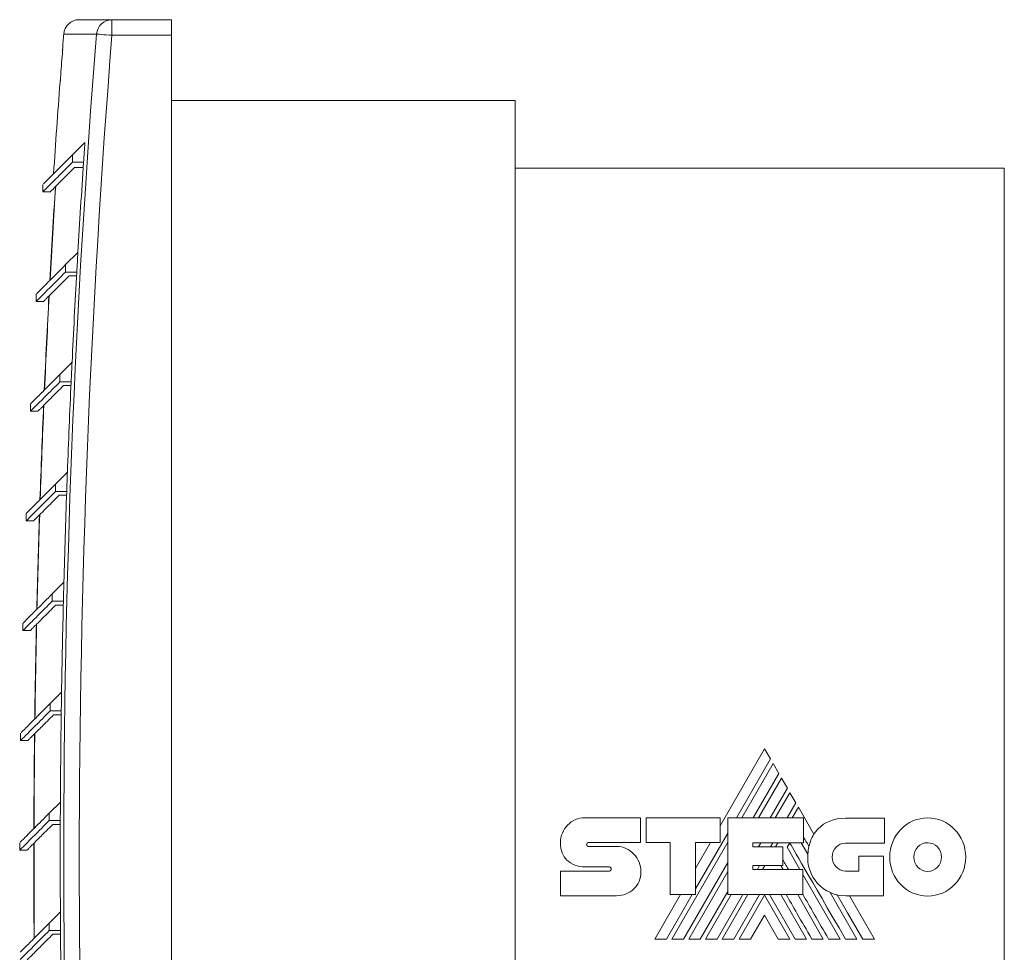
# Model space of a CAD drawing. Header units: millimetres. Extents: x -170 to 690, y -98 to 454.
# Tile 2 of 6: x -95 to 94, y 275 to 454. Entities that reach past the tile are written whole.
import ezdxf

# ---------------------------------------------------------------- set-up
doc = ezdxf.new("R2010")
doc.units = ezdxf.units.MM
doc.linetypes.add('PHANTOM', pattern=[12.7, 6.35, -1.27, 1.27, -1.27, 1.27, -1.27])
doc.layers.add('___VS___', color=7, linetype='Continuous', lineweight=15)

msp = doc.modelspace()

# ---------------------------------------------------------------- linework, layer by layer
at = {"color": 7, "linetype": 'Continuous', "lineweight": 15}
for p, q in [((-83.57, 454.31), (-77.29, 454.31)), ((-77.29, 454.31), (-77.29, 451.31)), ((-77.29, 454.31), (-65.83, 454.31)), ((-65.83, 454.31), (-65.83, 451.31)), ((-65.83, 451.31), (-77.29, 451.31)), ((-65.83, 135.31), (-65.83, 451.31)), ((-87.24, 442.31), (-87.24, 442.31)), ((0.17, 438.81), (-65.83, 438.81)), ((0.17, 438.81), (0.17, 147.81)), ((-82.49, 430.74), (-84.9, 428.33)), ((-84.9, 428.33), (-84.9, 426.92)), ((-84.9, 426.92), (-82.75, 426.92)), ((-84.5, 425.91), (-82.82, 425.91)), ((94.17, 425.81), (0.17, 425.81)), ((94.17, 425.81), (94.17, 160.81)), ((-90.56, 422.67), (-90.56, 421.26)), ((-90.56, 421.26), (-89.05, 421.26)), ((-83.84, 409.62), (-86.2, 407.26)), ((-86.2, 407.26), (-86.2, 405.84)), ((-86.2, 405.84), (-84.05, 405.84)), ((-85.52, 405.11), (-84.1, 405.11)), ((-91.86, 401.6), (-91.86, 400.18)), ((-91.86, 400.18), (-90.43, 400.18)), ((-84.96, 388.5), (-87.28, 386.18)), ((-87.28, 386.18), (-87.28, 384.77)), ((-87.28, 384.77), (-85.13, 384.77)), ((-86.6, 384.03), (-85.17, 384.03)), ((-92.94, 380.52), (-92.94, 379.1)), ((-92.94, 379.1), (-91.51, 379.1)), ((-85.86, 367.38), (-88.13, 365.1)), ((-88.13, 365.1), (-88.13, 363.69)), ((-88.13, 363.69), (-85.99, 363.69)), ((-87.45, 362.95), (-86.02, 362.95)), ((-93.79, 359.44), (-93.79, 358.03)), ((-93.79, 358.03), (-92.36, 358.03)), ((-86.53, 346.26), (-88.77, 344.03)), ((-88.77, 344.03), (-88.77, 342.61)), ((-88.77, 342.61), (-86.62, 342.61)), ((-88.09, 341.88), (-86.64, 341.88)), ((-94.43, 338.37), (-94.43, 336.95)), ((-94.43, 336.95), (-93, 336.95)), ((-86.98, 325.15), (-89.18, 322.95)), ((-89.18, 322.95), (-89.18, 321.53)), ((-89.18, 321.53), (-87.03, 321.53)), ((-88.5, 320.8), (-87.04, 320.8)), ((-94.84, 317.29), (-94.84, 315.87)), ((-94.84, 315.87), (-93.41, 315.87)), ((48.11, 314.24), (39.59, 299.49)), ((49.25, 312.3), (48.11, 314.24)), ((42.71, 300.97), (49.25, 312.3)), ((49.75, 311.42), (43.72, 300.97)), ((50.87, 309.5), (49.75, 311.42)), ((45.94, 300.97), (50.87, 309.5)), ((51.36, 308.63), (46.95, 300.97)), ((52.49, 306.69), (51.36, 308.63)), ((49.18, 300.97), (52.49, 306.69)), ((52.98, 305.83), (50.17, 300.97)), ((54.12, 303.86), (52.98, 305.83)), ((-87.2, 304.03), (-89.36, 301.87)), ((52.44, 300.97), (54.12, 303.86)), ((54.6, 303.02), (53.42, 300.97)), ((57.58, 297.85), (54.6, 303.02)), ((-89.36, 301.87), (-89.36, 300.46)), ((13.58, 301.03), (24.29, 301.03)), ((24.29, 301.03), (24.29, 296.24)), ((25.36, 296.24), (25.36, 301.01)), ((25.36, 301.01), (39.59, 301.01)), ((39.59, 301.01), (39.59, 296.28)), ((41.03, 286.24), (41.03, 300.97)), ((41.03, 300.97), (55.56, 300.97)), ((55.56, 300.97), (55.56, 296.2)), ((63.67, 300.93), (71.13, 300.93)), ((71.13, 300.93), (71.13, 296.14)), ((-89.36, 300.46), (-87.22, 300.46)), ((-88.68, 299.72), (-87.22, 299.72)), ((34.84, 287.34), (41.03, 298.05)), ((-95.02, 296.21), (-95.02, 294.8)), ((14.2, 296.24), (24.29, 296.24)), ((14.22, 295.5), (19.66, 295.5)), ((29.98, 296.24), (25.36, 296.24)), ((29.98, 286.24), (29.98, 296.24)), ((30.3, 277.72), (41.03, 296.3)), ((39.59, 296.28), (34.84, 296.28)), ((34.84, 286.24), (34.84, 296.28)), ((37.73, 296.28), (34.84, 291.28)), ((45.85, 296.2), (55.56, 296.2)), ((45.85, 296.2), (45.85, 295.42)), ((45.85, 295.42), (51.63, 295.42)), ((46.97, 295.42), (47.42, 296.2)), ((49.23, 295.42), (49.68, 296.2)), ((50.21, 295.42), (50.67, 296.2)), ((51.63, 295.42), (51.63, 291.82)), ((52.44, 295.35), (52.93, 296.2)), ((52.44, 295.35), (54.9, 291.1)), ((55.17, 296.2), (56.43, 294.01)), ((71.13, 296.14), (63.67, 296.14)), ((-95.02, 294.8), (-93.59, 294.8)), ((66.25, 290.78), (66.25, 293.62)), ((66.25, 293.62), (70.97, 293.62)), ((70.97, 293.62), (70.97, 286.02)), ((18.3, 291.56), (13.59, 291.56)), ((32.52, 277.72), (41.03, 292.45)), ((45.85, 291.82), (51.63, 291.82)), ((45.85, 291.82), (45.85, 291.1)), ((46.72, 291.1), (47.14, 291.82)), ((47.72, 291.1), (48.13, 291.82)), ((51.23, 291.82), (51.65, 291.1)), ((8.88, 290.76), (18.3, 290.76)), ((33.54, 277.72), (41.03, 290.7)), ((45.85, 291.1), (55.48, 291.1)), ((55.48, 286.24), (55.48, 291.1)), ((55.48, 290.1), (62.64, 277.72)), ((63.67, 290.78), (66.25, 290.78)), ((19.66, 286.04), (8.88, 286.04)), ((31.93, 286.24), (27.01, 277.72)), ((29.29, 277.72), (34.2, 286.24)), ((29.98, 286.24), (34.84, 286.24)), ((35.74, 277.72), (41.03, 286.86)), ((36.75, 277.72), (41.67, 286.24)), ((38.97, 277.72), (43.91, 286.24)), ((39.99, 277.72), (44.91, 286.24)), ((41.03, 286.24), (55.48, 286.24)), ((42.21, 277.72), (47.15, 286.24)), ((43.22, 277.72), (48.09, 286.17)), ((52.97, 277.72), (48.09, 286.17)), ((53.98, 277.72), (49.04, 286.24)), ((51.24, 286.24), (56.18, 277.72)), ((54.47, 286.24), (59.39, 277.72)), ((60.68, 286.68), (65.86, 277.72)), ((70.97, 286.02), (63.72, 286.02)), ((69.22, 277.72), (64.42, 286.02)), ((-87.2, 282.92), (-89.33, 280.79)), ((48.09, 282.31), (45.42, 277.72)), ((48.09, 282.31), (50.74, 277.72)), ((-89.33, 280.79), (-89.33, 279.38)), ((-89.33, 279.38), (-87.18, 279.38)), ((-88.65, 278.65), (-87.18, 278.65))]:
    msp.add_line(p, q, dxfattribs=at)
at = {"color": 8, "linetype": 'Continuous', "lineweight": 15}
for p, q in [((-80.27, 451.54), (-86.56, 451.54)), ((-86.79, 448.63), (-86.76, 448.63)), ((-86.76, 448.63), (-86.76, 448.61)), ((-87.24, 442.31), (-87.24, 442.29))]:
    msp.add_line(p, q, dxfattribs=at)
at = {"color": 7, "linetype": 'Continuous', "lineweight": 15, "flags": 128}
for points in [[(-77.29, 451.31), (-77.84, 451.35), (-78.38, 451.39), (-78.87, 451.43), (-79.32, 451.47), (-79.69, 451.5), (-79.98, 451.52), (-80.17, 451.54), (-80.27, 451.54)], [(66.96, 277.72), (65.45, 280.31), (64.05, 282.73), (63.01, 284.52), (62.03, 286.21)]]:
    msp.add_lwpolyline(points, dxfattribs=at)
at = {"color": 8, "linetype": 'Continuous', "lineweight": 15, "flags": 128}
msp.add_lwpolyline([(-87.24, 442.29), (-87.25, 442.29), (-87.26, 442.29), (-87.27, 442.29), (-87.27, 442.29)], dxfattribs=at)
at = {"color": 7, "linetype": 'Continuous', "lineweight": 15}
for centre, radius, start, end in [((-83.57, 451.31), 3, 90, 175.4621), ((-77.28, 451.31), 2.99, 90.0811, 175.5615), ((1907.17, 293.31), 2000, 175.46209, 175.54583), ((1907.17, 293.31), 1993.73, 175.44779, 184.55221), ((1907.17, 293.31), 1990.74, 175.44779, 184.55221), ((1907.17, 293.31), 1999.97, 175.56875, 175.70484), ((1907.17, 293.31), 2000, 175.72806, 176.23238), ((-86.97, 442.26), 0.3, 152.4381, 175.7281), ((1907.17, 293.31), 1994.4, 176.04864, 176.15866), ((1907.17, 293.31), 1994.4, 176.15866, 176.65663), ((1907.17, 293.31), 1999.48, 176.30236, 176.81993), ((1907.17, 293.31), 1999.44, 176.30085, 176.81844), ((1907.17, 293.31), 1994.4, 176.65663, 176.76532), ((1907.17, 293.31), 1994.4, 176.76532, 177.26422), ((1907.17, 293.31), 1999.48, 176.90581, 177.42408), ((1907.17, 293.31), 1999.44, 176.90432, 177.42262), ((1907.17, 293.31), 1994.4, 177.26422, 177.37162), ((1907.17, 293.31), 1994.4, 177.37162, 177.87147), ((1907.17, 293.31), 1999.48, 177.50897, 178.02797), ((1907.17, 293.31), 1999.44, 177.50751, 178.02655), ((1907.17, 293.31), 1994.4, 177.87147, 177.97763), ((1907.17, 293.31), 1994.4, 177.97763, 178.47845), ((1907.17, 293.31), 1999.48, 178.1119, 178.63168), ((1907.17, 293.31), 1999.44, 178.11047, 178.63028), ((1907.17, 293.31), 1994.4, 178.47845, 178.58341), ((1907.17, 293.31), 1994.4, 178.58341, 179.08523), ((1907.17, 293.31), 1999.48, 178.71467, 179.23526), ((1907.17, 293.31), 1999.44, 178.71328, 179.23389), ((1907.17, 293.31), 1994.4, 179.08523, 179.18903), ((1907.17, 293.31), 1994.4, 179.18903, 179.69189), ((1907.17, 293.31), 1999.48, 179.31735, 179.83878), ((1907.17, 293.31), 1999.44, 179.31599, 179.83744), ((1907.17, 293.31), 1994.4, 179.69189, 179.79456), ((1907.17, 293.31), 1994.4, 179.79456, 180.29849), ((64.55, 293.67), 8.13, 149.0381, 166.8386), ((1907.17, 293.31), 1999.48, 179.92, 180.44231), ((1907.17, 293.31), 1999.44, 179.91866, 180.441), ((63.72, 293.33), 7.32, 174.6401, 270), ((1907.17, 293.31), 1994.4, 180.29849, 180.40006), ((1907.17, 293.31), 1994.4, 180.40006, 180.9051)]:
    msp.add_arc(centre, radius, start, end, dxfattribs=at)
for points, knots in [([(-86.76, 448.59), (-86.76, 448.56), (-86.77, 448.51), (-86.78, 448.34), (-86.8, 448.1), (-86.81, 447.92), (-86.82, 447.83)], [0, 0, 0, 0, 0.2028, 0.468257, 0.734134, 1, 1, 1, 1]), ([(-86.76, 448.61), (-86.76, 448.61), (-86.76, 448.61), (-86.76, 448.6), (-86.76, 448.59)], [0, 0, 0, 0, 0.346803, 1, 1, 1, 1]), ([(-87.18, 443.09), (-87.18, 443.03), (-87.19, 442.88), (-87.21, 442.65), (-87.23, 442.45), (-87.24, 442.33), (-87.24, 442.32), (-87.24, 442.31)], [0, 0, 0, 0, 0.165108, 0.407721, 0.648446, 0.888202, 1, 1, 1, 1]), ([(-84.9, 428.33), (-85.89, 427.34), (-87.87, 425.36), (-89.63, 423.6), (-90.53, 422.7), (-90.46, 422.77), (-90.44, 422.79)], [0, 0, 0, 0, 0.285801, 0.571399, 0.857061, 1, 1, 1, 1]), ([(-90.45, 421.37), (-90.47, 421.34), (-90.56, 421.25), (-89.7, 422.11), (-87.94, 423.88), (-85.91, 425.9), (-84.9, 426.92)], [0, 0, 0, 0, 0.120114, 0.41366, 0.707004, 1, 1, 1, 1]), ([(-89.05, 421.35), (-89.08, 421.33), (-89.15, 421.25), (-88.44, 421.96), (-87, 423.41), (-85.33, 425.07), (-84.5, 425.91)], [0, 0, 0, 0, 0.120093, 0.413602, 0.706943, 1, 1, 1, 1]), ([(-86.2, 407.26), (-87.19, 406.26), (-89.17, 404.28), (-90.93, 402.52), (-91.84, 401.62), (-91.77, 401.69), (-91.74, 401.71)], [0, 0, 0, 0, 0.285801, 0.571399, 0.857061, 1, 1, 1, 1]), ([(-91.75, 400.29), (-91.78, 400.27), (-91.87, 400.18), (-91.01, 401.04), (-89.24, 402.8), (-87.21, 404.83), (-86.2, 405.84)], [0, 0, 0, 0, 0.120114, 0.41366, 0.707004, 1, 1, 1, 1]), ([(-90.43, 400.2), (-90.43, 400.2), (-90.42, 400.21), (-90.22, 400.41), (-89.86, 400.77), (-89.33, 401.3), (-88.64, 401.99), (-87.77, 402.85), (-86.76, 403.87), (-85.93, 404.7), (-85.52, 405.11)], [0, 0, 0, 0, 0.094984, 0.223805, 0.352627, 0.481449, 0.610271, 0.739092, 0.869535, 1, 1, 1, 1]), ([(-87.28, 386.18), (-88.27, 385.19), (-90.25, 383.21), (-92.01, 381.45), (-92.91, 380.54), (-92.85, 380.61), (-92.82, 380.63)], [0, 0, 0, 0, 0.285801, 0.571399, 0.857061, 1, 1, 1, 1]), ([(-92.83, 379.21), (-92.86, 379.19), (-92.94, 379.1), (-92.08, 379.96), (-90.32, 381.72), (-88.29, 383.75), (-87.28, 384.77)], [0, 0, 0, 0, 0.120114, 0.41366, 0.707004, 1, 1, 1, 1]), ([(-91.51, 379.12), (-91.51, 379.12), (-91.5, 379.13), (-91.3, 379.33), (-90.94, 379.69), (-90.41, 380.22), (-89.72, 380.91), (-88.85, 381.78), (-87.83, 382.8), (-87.01, 383.62), (-86.6, 384.03)], [0, 0, 0, 0, 0.094984, 0.223805, 0.352627, 0.481449, 0.610271, 0.739092, 0.869535, 1, 1, 1, 1]), ([(-93.69, 358.14), (-93.71, 358.11), (-93.8, 358.02), (-92.94, 358.88), (-91.18, 360.64), (-89.15, 362.67), (-88.13, 363.69)], [0, 0, 0, 0, 0.120114, 0.41366, 0.707004, 1, 1, 1, 1]), ([(-88.13, 365.1), (-89.13, 364.11), (-91.11, 362.13), (-92.87, 360.37), (-93.77, 359.47), (-93.7, 359.53), (-93.68, 359.56)], [0, 0, 0, 0, 0.2858008, 0.5713988, 0.8570612, 1, 1, 1, 1]), ([(-92.36, 358.04), (-92.36, 358.05), (-92.36, 358.05), (-92.16, 358.25), (-91.79, 358.61), (-91.26, 359.14), (-90.57, 359.84), (-89.71, 360.7), (-88.69, 361.72), (-87.87, 362.54), (-87.45, 362.95)], [0, 0, 0, 0, 0.0949835, 0.2238053, 0.352627, 0.4814488, 0.6102706, 0.7390923, 0.8695352, 1, 1, 1, 1]), ([(-94.32, 337.06), (-94.34, 337.03), (-94.43, 336.95), (-93.57, 337.81), (-91.81, 339.57), (-89.78, 341.6), (-88.77, 342.61)], [0, 0, 0, 0, 0.120114, 0.41366, 0.707004, 1, 1, 1, 1]), ([(-88.77, 344.03), (-89.76, 343.03), (-91.74, 341.05), (-93.5, 339.29), (-94.4, 338.39), (-94.33, 338.46), (-94.31, 338.48)], [0, 0, 0, 0, 0.285801, 0.571399, 0.857061, 1, 1, 1, 1]), ([(-93, 336.97), (-92.99, 336.97), (-92.99, 336.97), (-92.79, 337.17), (-92.43, 337.54), (-91.9, 338.07), (-91.2, 338.76), (-90.34, 339.62), (-89.32, 340.64), (-88.5, 341.47), (-88.09, 341.88)], [0, 0, 0, 0, 0.094984, 0.223805, 0.352627, 0.481449, 0.610271, 0.739092, 0.869535, 1, 1, 1, 1]), ([(-89.18, 322.95), (-90.17, 321.96), (-92.15, 319.97), (-93.91, 318.21), (-94.81, 317.31), (-94.74, 317.38), (-94.72, 317.4)], [0, 0, 0, 0, 0.285801, 0.571399, 0.857061, 1, 1, 1, 1]), ([(-94.73, 315.98), (-94.75, 315.96), (-94.84, 315.87), (-93.98, 316.73), (-92.22, 318.49), (-90.19, 320.52), (-89.18, 321.53)], [0, 0, 0, 0, 0.120114, 0.41366, 0.707004, 1, 1, 1, 1]), ([(-93.41, 315.89), (-93.4, 315.89), (-93.4, 315.9), (-93.2, 316.1), (-92.84, 316.46), (-92.31, 316.99), (-91.61, 317.68), (-90.75, 318.55), (-89.73, 319.56), (-88.91, 320.39), (-88.5, 320.8)], [0, 0, 0, 0, 0.094984, 0.223805, 0.352627, 0.481449, 0.610271, 0.739092, 0.869535, 1, 1, 1, 1]), ([(-89.36, 301.87), (-90.35, 300.88), (-92.34, 298.9), (-94.1, 297.14), (-95, 296.24), (-94.93, 296.3), (-94.91, 296.33)], [0, 0, 0, 0, 0.285801, 0.571399, 0.857061, 1, 1, 1, 1]), ([(-94.91, 294.91), (-94.94, 294.88), (-95.03, 294.79), (-94.17, 295.65), (-92.41, 297.41), (-90.38, 299.44), (-89.36, 300.46)], [0, 0, 0, 0, 0.120114, 0.41366, 0.707004, 1, 1, 1, 1]), ([(-93.59, 294.81), (-93.59, 294.82), (-93.58, 294.82), (-93.38, 295.02), (-93.02, 295.38), (-92.49, 295.91), (-91.8, 296.61), (-90.94, 297.47), (-89.92, 298.49), (-89.09, 299.31), (-88.68, 299.72)], [0, 0, 0, 0, 0.094984, 0.223805, 0.352627, 0.481449, 0.610271, 0.739092, 0.869535, 1, 1, 1, 1]), ([(-89.33, 280.79), (-90.32, 279.8), (-92.3, 277.82), (-94.06, 276.06), (-94.96, 275.16), (-94.89, 275.23), (-94.87, 275.25)], [0, 0, 0, 0, 0.285801, 0.571399, 0.857061, 1, 1, 1, 1]), ([(-94.88, 273.83), (-94.9, 273.8), (-94.99, 273.72), (-94.13, 274.57), (-92.37, 276.34), (-90.34, 278.37), (-89.33, 279.38)], [0, 0, 0, 0, 0.120114, 0.41366, 0.707004, 1, 1, 1, 1]), ([(-93.56, 273.74), (-93.55, 273.74), (-93.55, 273.74), (-93.35, 273.94), (-92.99, 274.31), (-92.46, 274.84), (-91.76, 275.53), (-90.9, 276.39), (-89.88, 277.41), (-89.06, 278.23), (-88.65, 278.65)], [0, 0, 0, 0, 0.094984, 0.223805, 0.352627, 0.481449, 0.610271, 0.739092, 0.869535, 1, 1, 1, 1])]:
    msp.add_open_spline(points, degree=3, knots=knots, dxfattribs=at)
at = {"color": 8, "linetype": 'Continuous', "lineweight": 15}
msp.add_open_spline([(-86.76, 448.63), (-86.76, 448.63), (-86.76, 448.63), (-86.76, 448.6), (-86.76, 448.59)], degree=3, knots=[0, 0, 0, 0, 0.735444, 1, 1, 1, 1], dxfattribs=at)
at = {"color": 7, "linetype": 'Continuous', "lineweight": 15}
for points in [[(10.26, 299.61), (11.11, 300.48), (12.28, 301.03), (13.58, 301.03)], [(58.42, 298.91), (59.63, 300.16), (61.39, 300.93), (63.67, 300.93)], [(74.28, 298.78), (75.61, 300.14), (77.43, 300.99), (79.45, 300.99)], [(79.45, 300.99), (81.46, 300.99), (83.29, 300.14), (84.62, 298.78)], [(8.88, 296.22), (8.88, 297.54), (9.41, 298.74), (10.26, 299.61)], [(56.64, 295.52), (56.21, 296.25), (55.85, 296.88), (55.56, 297.39)], [(57.58, 297.85), (57.82, 298.23), (58.1, 298.59), (58.42, 298.91)], [(72.15, 293.47), (72.15, 295.54), (72.97, 297.42), (74.28, 298.78)], [(84.62, 298.78), (85.94, 297.42), (86.76, 295.54), (86.76, 293.47)], [(10.13, 292.89), (9.34, 293.66), (8.86, 294.77), (8.88, 296.21)], [(14.01, 296.14), (13.95, 296.06), (13.91, 295.95), (13.91, 295.83)], [(13.91, 295.83), (13.91, 295.74), (13.94, 295.66), (14, 295.6)], [(14, 295.6), (14.06, 295.54), (14.13, 295.5), (14.22, 295.5)], [(14.2, 296.24), (14.13, 296.24), (14.06, 296.2), (14.01, 296.14)], [(19.66, 295.5), (20.95, 295.5), (22.12, 294.94), (22.97, 294.05)], [(63.65, 277.72), (56.83, 289.47), (53.27, 295.63), (52.96, 296.2)], [(56.43, 294.01), (56.46, 294.53), (56.53, 295.03), (56.64, 295.52)], [(61.84, 295.36), (61.37, 294.88), (61.08, 294.21), (61.08, 293.47)], [(63.67, 296.14), (62.96, 296.14), (62.31, 295.84), (61.84, 295.36)], [(77.57, 295.42), (77.09, 294.92), (76.79, 294.23), (76.79, 293.47)], [(79.45, 296.22), (78.71, 296.22), (78.05, 295.92), (77.57, 295.42)], [(81.33, 295.42), (80.85, 295.91), (80.18, 296.22), (79.45, 296.22)], [(82.12, 293.47), (82.12, 294.23), (81.82, 294.92), (81.33, 295.42)], [(22.97, 294.05), (23.83, 293.16), (24.35, 291.92), (24.35, 290.59)], [(61.08, 293.47), (61.08, 292.72), (61.37, 292.05), (61.84, 291.56)], [(74.28, 288.17), (72.96, 289.53), (72.15, 291.4), (72.15, 293.47)], [(76.79, 293.47), (76.79, 292.71), (77.09, 292.02), (77.57, 291.52)], [(81.33, 291.52), (81.82, 292.02), (82.12, 292.71), (82.12, 293.47)], [(86.76, 293.47), (86.76, 291.4), (85.94, 289.53), (84.62, 288.17)], [(13.59, 291.56), (12.23, 291.59), (10.99, 292.03), (10.13, 292.89)], [(18.51, 291.45), (18.46, 291.51), (18.38, 291.56), (18.3, 291.56)], [(18.63, 291.13), (18.63, 291.24), (18.59, 291.36), (18.51, 291.45)], [(52.69, 291.1), (52.23, 291.9), (51.88, 292.51), (51.63, 292.94)], [(61.84, 291.56), (62.31, 291.08), (62.96, 290.78), (63.67, 290.78)], [(77.57, 291.52), (78.05, 291.02), (78.71, 290.72), (79.45, 290.72)], [(79.45, 290.72), (80.18, 290.72), (80.85, 291.03), (81.33, 291.52)], [(18.3, 290.76), (18.39, 290.76), (18.47, 290.8), (18.53, 290.86)], [(18.53, 290.86), (18.59, 290.93), (18.63, 291.02), (18.63, 291.13)], [(24.35, 290.59), (24.35, 289.29), (23.84, 288.16), (23.01, 287.35)], [(79.45, 285.97), (77.43, 285.97), (75.6, 286.81), (74.28, 288.17)], [(84.62, 288.17), (83.29, 286.81), (81.46, 285.97), (79.45, 285.97)], [(23.01, 287.35), (22.15, 286.53), (20.97, 286.04), (19.66, 286.04)], [(57.19, 277.72), (55.12, 281.3), (53.47, 284.14), (52.26, 286.24)], [(60.41, 277.72), (58.46, 281.1), (56.81, 283.95), (55.48, 286.26)], [(62.03, 286.21), (61.56, 286.32), (61.11, 286.48), (60.68, 286.68)]]:
    msp.add_open_spline(points, degree=3, dxfattribs=at)
at = {"layer": '___VS___', "linetype": 'PHANTOM'}
for p, q in [((8.88, 290.76), (8.88, 286.04)), ((27.01, 277.72), (29.29, 277.72)), ((30.3, 277.72), (32.52, 277.72)), ((33.54, 277.72), (35.74, 277.72)), ((36.75, 277.72), (38.97, 277.72)), ((39.99, 277.72), (42.21, 277.72)), ((43.22, 277.72), (45.42, 277.72)), ((50.74, 277.72), (52.97, 277.72)), ((53.98, 277.72), (56.18, 277.72)), ((57.19, 277.72), (59.39, 277.72)), ((60.41, 277.72), (62.64, 277.72)), ((63.65, 277.72), (65.86, 277.72)), ((66.96, 277.72), (69.22, 277.72))]:
    msp.add_line(p, q, dxfattribs=at)

doc.saveas('drawing.dxf')
